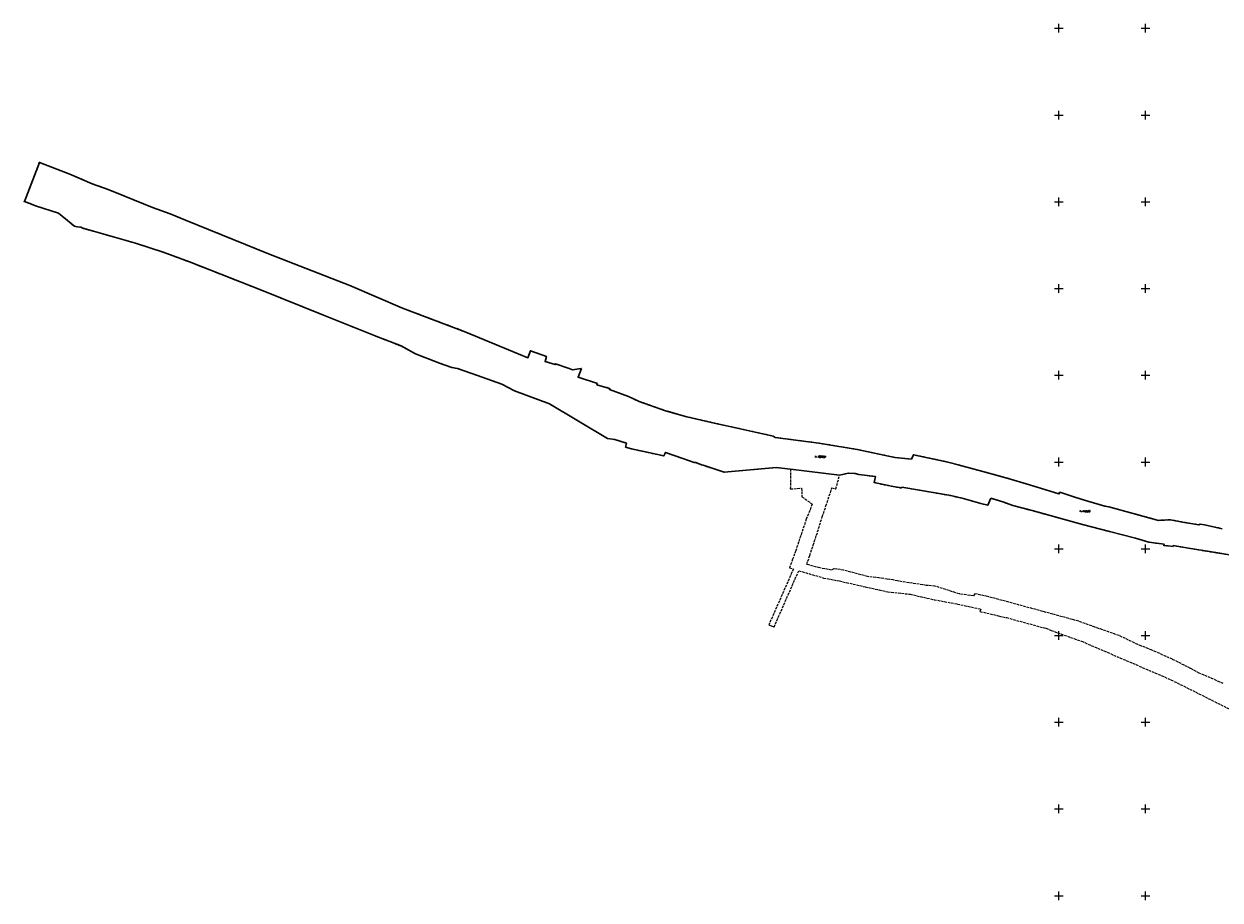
# Model space of a CAD drawing. Header units: metres. Extents: x 7535003 to 7537817, y 5638943 to 5640002.
# Tile 1 of 12: x 7535003 to 7535693, y 5639498 to 5640002. Entities that reach past the tile are written whole.
import ezdxf
from ezdxf.enums import TextEntityAlignment as Align

# ---------------------------------------------------------------- set-up
doc = ezdxf.new("R2010")
doc.units = ezdxf.units.M
doc.header["$MEASUREMENT"] = 0
for name, pattern in [('1', [0]), ('GDE', [0]), ('GUK', [2, 1.5, -0.5])]:
    doc.linetypes.add(name, pattern=pattern)
doc.layers.get('0').update_dxf_attribs({"color": 250, "linetype": 'CONTINUOUS', "lineweight": 100})
for name, color, linetype, lineweight in [('Dzialki', 241, 'GDE', 30), ('Kontury', 3, 'GUK', 18), ('Numery_dzialek', 241, 'CONTINUOUS', 9), ('Numery_konturow', 3, 'CONTINUOUS', 9), ('Podzial_sekcyjny_krzyze', 7, '1', 18), ('Punkty', 7, 'CONTINUOUS', 18)]:
    doc.layers.add(name, color=color, linetype=linetype, lineweight=lineweight)
doc.styles.get("Standard").update_dxf_attribs({"font": 'Simplex.SHX', "width": 0.75})

# ---------------------------------------------------------------- blocks, each defined once
blk = doc.blocks.new('GRO')
at = {"color": 0, "linetype": 'Continuous'}
blk.add_circle((0, 0), 0.045, dxfattribs=at)
blk = doc.blocks.new('GRT')
at = {"color": 0, "linetype": 'Continuous'}
blk.add_circle((0, 0), 0.25, dxfattribs=at)

msp = doc.modelspace()

# ---------------------------------------------------------------- linework, layer by layer
at = {"layer": 'Dzialki'}
for p, q in [((7535012.39, 5639922.58), (7535003.62, 5639900.16)), ((7535029.9, 5639915.89), (7535012.39, 5639922.58)), ((7535042.79, 5639910.39), (7535029.9, 5639915.89)), ((7535052.03, 5639907.03), (7535042.79, 5639910.39)), ((7535060.94, 5639903.4), (7535052.03, 5639907.03)), ((7535003.62, 5639900.16), (7535006.78, 5639898.91)), ((7535006.78, 5639898.91), (7535009.95, 5639897.71)), ((7535009.95, 5639897.71), (7535023.21, 5639893.52)), ((7535077.43, 5639896.65), (7535060.94, 5639903.4)), ((7535023.21, 5639893.52), (7535030.61, 5639887.39)), ((7535087.72, 5639893.03), (7535077.43, 5639896.65)), ((7535096.48, 5639889.46), (7535087.72, 5639893.03)), ((7535030.61, 5639887.39), (7535032.47, 5639885.84)), ((7535032.47, 5639885.84), (7535034.21, 5639885.61)), ((7535034.21, 5639885.61), (7535036.14, 5639885.35)), ((7535036.14, 5639885.35), (7535037.69, 5639884.63)), ((7535037.69, 5639884.63), (7535038.01, 5639884.54)), ((7535038.01, 5639884.54), (7535067.76, 5639876.11)), ((7535144.46, 5639869.94), (7535096.48, 5639889.46)), ((7535067.76, 5639876.11), (7535083.69, 5639870.92)), ((7535083.69, 5639870.92), (7535098.8, 5639865.29)), ((7535098.8, 5639865.29), (7535140.42, 5639848.99)), ((7535191.33, 5639851.64), (7535144.46, 5639869.94)), ((7535221.62, 5639838.69), (7535191.33, 5639851.64)), ((7535140.42, 5639848.99), (7535176, 5639834.72)), ((7535258.22, 5639824.93), (7535221.62, 5639838.69)), ((7535176, 5639834.72), (7535207.73, 5639821.95)), ((7535207.73, 5639821.95), (7535220.78, 5639816.87)), ((7535282.79, 5639814.63), (7535258.22, 5639824.93)), ((7535220.78, 5639816.87), (7535229.09, 5639812.28)), ((7535229.09, 5639812.28), (7535242.98, 5639806.97)), ((7535293.88, 5639809.97), (7535282.79, 5639814.63)), ((7535295.34, 5639814.11), (7535293.88, 5639809.97)), ((7535304.75, 5639810.8), (7535295.34, 5639814.11)), ((7535303.9, 5639807.86), (7535304.75, 5639810.8)), ((7535242.98, 5639806.97), (7535250.05, 5639804.48)), ((7535250.05, 5639804.48), (7535253.26, 5639803.95)), ((7535253.26, 5639803.95), (7535264.91, 5639799.86)), ((7535309.73, 5639806.18), (7535303.9, 5639807.86)), ((7535309.75, 5639806.52), (7535309.73, 5639806.18)), ((7535317.66, 5639803.83), (7535309.75, 5639806.52)), ((7535319.59, 5639803.15), (7535317.66, 5639803.83)), ((7535324.78, 5639803.9), (7535319.59, 5639803.15)), ((7535322.95, 5639798.81), (7535324.78, 5639803.9)), ((7535264.91, 5639799.86), (7535278.93, 5639794.82)), ((7535278.93, 5639794.82), (7535286.25, 5639791)), ((7535334.07, 5639795.25), (7535322.95, 5639798.81)), ((7535333.72, 5639794.45), (7535334.07, 5639795.25)), ((7535341.07, 5639792.46), (7535333.72, 5639794.45)), ((7535286.25, 5639791), (7535306.34, 5639783.58)), ((7535340.89, 5639791.78), (7535341.07, 5639792.46)), ((7535351.98, 5639787.71), (7535340.89, 5639791.78)), ((7535358.1, 5639784.91), (7535351.98, 5639787.71)), ((7535306.34, 5639783.58), (7535339.9, 5639763.63)), ((7535373.35, 5639779.55), (7535358.1, 5639784.91)), ((7535385.5, 5639776.09), (7535373.35, 5639779.55)), ((7535401.33, 5639772.44), (7535385.5, 5639776.09)), ((7535409.46, 5639770.6), (7535401.33, 5639772.44)), ((7535412.86, 5639769.89), (7535409.46, 5639770.6)), ((7535435.4, 5639764.89), (7535412.86, 5639769.89)), ((7535339.9, 5639763.63), (7535343.99, 5639762.91)), ((7535343.99, 5639762.91), (7535350.7, 5639760.89)), ((7535350.7, 5639760.89), (7535350.27, 5639758.56)), ((7535436.49, 5639764.08), (7535435.4, 5639764.89)), ((7535461.67, 5639760.88), (7535436.49, 5639764.08)), ((7535463.88, 5639760.48), (7535461.67, 5639760.88)), ((7535483.73, 5639757.21), (7535463.88, 5639760.48)), ((7535350.27, 5639758.56), (7535353.72, 5639757.57)), ((7535353.72, 5639757.57), (7535361.71, 5639755.82)), ((7535361.71, 5639755.82), (7535372.23, 5639753.55)), ((7535372.23, 5639753.55), (7535373.21, 5639755.55)), ((7535373.21, 5639755.55), (7535383.18, 5639752.11)), ((7535505.52, 5639752.62), (7535483.73, 5639757.21)), ((7535516.19, 5639754.18), (7535515.11, 5639751.63)), ((7535535.96, 5639749.98), (7535516.19, 5639754.18)), ((7535383.18, 5639752.11), (7535389.87, 5639749.77)), ((7535389.87, 5639749.77), (7535390.73, 5639749.64)), ((7535390.73, 5639749.64), (7535394, 5639748.42)), ((7535394, 5639748.42), (7535394.9, 5639748.1)), ((7535394.9, 5639748.1), (7535407.18, 5639744.19)), ((7535407.18, 5639744.19), (7535437.09, 5639746.9)), ((7535437.09, 5639746.9), (7535445.36, 5639745.94)), ((7535445.36, 5639745.94), (7535473.63, 5639742.42)), ((7535515.11, 5639751.63), (7535505.52, 5639752.62)), ((7535542.04, 5639748.32), (7535535.96, 5639749.98)), ((7535558.39, 5639743.96), (7535542.04, 5639748.32)), ((7535473.63, 5639742.42), (7535478.66, 5639743.6)), ((7535478.66, 5639743.6), (7535482.71, 5639743.34)), ((7535482.71, 5639743.34), (7535484.75, 5639742.81)), ((7535484.75, 5639742.81), (7535494.25, 5639741.66)), ((7535494.25, 5639741.66), (7535493.55, 5639738.12)), ((7535572.15, 5639740.2), (7535558.39, 5639743.96)), ((7535581.17, 5639737.4), (7535572.15, 5639740.2)), ((7535493.55, 5639738.12), (7535504.5, 5639735.85)), ((7535504.5, 5639735.85), (7535509.34, 5639735.04)), ((7535509.34, 5639735.04), (7535509.57, 5639735.54)), ((7535509.57, 5639735.54), (7535537.77, 5639730.62)), ((7535587.61, 5639735.4), (7535581.17, 5639737.4)), ((7535600.13, 5639731.66), (7535587.61, 5639735.4)), ((7535600.58, 5639732.56), (7535600.13, 5639731.66)), ((7535608.16, 5639730.02), (7535600.58, 5639732.56)), ((7535537.77, 5639730.62), (7535544.36, 5639729.08)), ((7535544.36, 5639729.08), (7535555.01, 5639726.13)), ((7535555.01, 5639726.13), (7535559.08, 5639725.06)), ((7535559.08, 5639725.06), (7535560.87, 5639729.1)), ((7535560.87, 5639729.1), (7535567.67, 5639727.01)), ((7535567.67, 5639727.01), (7535573.55, 5639724.97)), ((7535613.56, 5639728.42), (7535608.16, 5639730.02)), ((7535626.62, 5639724.53), (7535613.56, 5639728.42)), ((7535573.55, 5639724.97), (7535584.68, 5639721.96)), ((7535584.68, 5639721.96), (7535613.76, 5639714)), ((7535628.9, 5639724.14), (7535626.62, 5639724.53)), ((7535642.9, 5639720.31), (7535628.9, 5639724.14)), ((7535657.57, 5639716.34), (7535642.9, 5639720.31)), ((7535613.76, 5639714), (7535629.29, 5639710.02)), ((7535664.33, 5639716.68), (7535657.57, 5639716.34)), ((7535671.38, 5639715.41), (7535664.33, 5639716.68)), ((7535680.78, 5639713.72), (7535671.38, 5639715.41)), ((7535681.43, 5639714.08), (7535680.78, 5639713.72)), ((7535684.07, 5639713.71), (7535681.43, 5639714.08)), ((7535694.24, 5639711.55), (7535684.07, 5639713.71)), ((7535629.29, 5639710.02), (7535644.33, 5639706.13)), ((7535644.33, 5639706.13), (7535651.89, 5639703.85)), ((7535651.89, 5639703.85), (7535660.73, 5639702.65)), ((7535660.73, 5639702.65), (7535660.63, 5639701.82)), ((7535660.63, 5639701.82), (7535663.07, 5639701.61)), ((7535663.07, 5639701.61), (7535665.93, 5639701.3)), ((7535665.93, 5639701.3), (7535665.99, 5639701.83)), ((7535665.99, 5639701.83), (7535674.7, 5639700.42)), ((7535674.7, 5639700.42), (7535683.31, 5639698.92)), ((7535683.31, 5639698.92), (7535691.76, 5639697.56)), ((7535691.76, 5639697.56), (7535701.64, 5639695.98))]:
    msp.add_line(p, q, dxfattribs=at)
at = {"layer": 'Kontury'}
for p, q in [((7535012.39, 5639922.58), (7535003.62, 5639900.16)), ((7535029.9, 5639915.89), (7535012.39, 5639922.58)), ((7535042.79, 5639910.39), (7535029.9, 5639915.89)), ((7535052.03, 5639907.03), (7535042.79, 5639910.39)), ((7535060.94, 5639903.4), (7535052.03, 5639907.03)), ((7535003.62, 5639900.16), (7535006.78, 5639898.91)), ((7535006.78, 5639898.91), (7535009.95, 5639897.71)), ((7535009.95, 5639897.71), (7535011.03, 5639897.37)), ((7535077.43, 5639896.65), (7535060.94, 5639903.4)), ((7535011.03, 5639897.37), (7535023.21, 5639893.52)), ((7535023.21, 5639893.52), (7535032.47, 5639885.84)), ((7535087.72, 5639893.03), (7535077.43, 5639896.65)), ((7535096.48, 5639889.46), (7535087.72, 5639893.03)), ((7535032.47, 5639885.84), (7535034.21, 5639885.61)), ((7535034.21, 5639885.61), (7535036.14, 5639885.35)), ((7535036.14, 5639885.35), (7535037.69, 5639884.63)), ((7535037.69, 5639884.63), (7535067.76, 5639876.11)), ((7535144.46, 5639869.94), (7535096.48, 5639889.46)), ((7535067.76, 5639876.11), (7535083.69, 5639870.92)), ((7535083.69, 5639870.92), (7535098.8, 5639865.29)), ((7535098.8, 5639865.29), (7535140.42, 5639848.99)), ((7535191.33, 5639851.64), (7535144.46, 5639869.94)), ((7535221.62, 5639838.69), (7535191.33, 5639851.64)), ((7535140.42, 5639848.99), (7535176, 5639834.72)), ((7535258.22, 5639824.93), (7535221.62, 5639838.69)), ((7535176, 5639834.72), (7535207.73, 5639821.95)), ((7535207.73, 5639821.95), (7535220.78, 5639816.87)), ((7535282.79, 5639814.63), (7535258.22, 5639824.93)), ((7535220.78, 5639816.87), (7535229.09, 5639812.28)), ((7535229.09, 5639812.28), (7535242.98, 5639806.97)), ((7535293.88, 5639809.97), (7535282.79, 5639814.63)), ((7535295.34, 5639814.11), (7535293.88, 5639809.97)), ((7535304.75, 5639810.8), (7535295.34, 5639814.11)), ((7535303.9, 5639807.86), (7535304.75, 5639810.8)), ((7535242.98, 5639806.97), (7535250.05, 5639804.48)), ((7535250.05, 5639804.48), (7535253.26, 5639803.95)), ((7535253.26, 5639803.95), (7535264.91, 5639799.86)), ((7535309.73, 5639806.18), (7535303.9, 5639807.86)), ((7535309.75, 5639806.52), (7535309.73, 5639806.18)), ((7535317.66, 5639803.83), (7535309.75, 5639806.52)), ((7535319.59, 5639803.15), (7535317.66, 5639803.83)), ((7535324.78, 5639803.9), (7535319.59, 5639803.15)), ((7535322.95, 5639798.81), (7535324.78, 5639803.9)), ((7535264.91, 5639799.86), (7535278.93, 5639794.82)), ((7535278.93, 5639794.82), (7535286.25, 5639791)), ((7535334.07, 5639795.25), (7535322.95, 5639798.81)), ((7535333.72, 5639794.45), (7535334.07, 5639795.25)), ((7535341.07, 5639792.46), (7535333.72, 5639794.45)), ((7535286.25, 5639791), (7535306.34, 5639783.58)), ((7535340.89, 5639791.78), (7535341.07, 5639792.46)), ((7535351.98, 5639787.71), (7535340.89, 5639791.78)), ((7535358.1, 5639784.91), (7535351.98, 5639787.71)), ((7535306.34, 5639783.58), (7535339.9, 5639763.63)), ((7535373.35, 5639779.55), (7535358.1, 5639784.91)), ((7535385.5, 5639776.09), (7535373.35, 5639779.55)), ((7535401.33, 5639772.44), (7535385.5, 5639776.09)), ((7535409.46, 5639770.6), (7535401.33, 5639772.44)), ((7535412.86, 5639769.89), (7535409.46, 5639770.6)), ((7535435.4, 5639764.89), (7535412.86, 5639769.89)), ((7535339.9, 5639763.63), (7535343.99, 5639762.91)), ((7535343.99, 5639762.91), (7535350.7, 5639760.89)), ((7535350.7, 5639760.89), (7535350.27, 5639758.56)), ((7535436.49, 5639764.08), (7535435.4, 5639764.89)), ((7535461.67, 5639760.88), (7535436.49, 5639764.08)), ((7535463.88, 5639760.48), (7535461.67, 5639760.88)), ((7535483.73, 5639757.21), (7535463.88, 5639760.48)), ((7535350.27, 5639758.56), (7535353.72, 5639757.57)), ((7535353.72, 5639757.57), (7535361.71, 5639755.82)), ((7535361.71, 5639755.82), (7535372.23, 5639753.55)), ((7535372.23, 5639753.55), (7535373.21, 5639755.55)), ((7535373.21, 5639755.55), (7535383.18, 5639752.11)), ((7535505.52, 5639752.62), (7535483.73, 5639757.21)), ((7535516.19, 5639754.18), (7535515.11, 5639751.63)), ((7535535.96, 5639749.98), (7535516.19, 5639754.18)), ((7535383.18, 5639752.11), (7535389.87, 5639749.77)), ((7535389.87, 5639749.77), (7535390.73, 5639749.64)), ((7535390.73, 5639749.64), (7535394, 5639748.42)), ((7535394, 5639748.42), (7535394.9, 5639748.1)), ((7535394.9, 5639748.1), (7535407.18, 5639744.19)), ((7535407.18, 5639744.19), (7535437.09, 5639746.9)), ((7535437.09, 5639746.9), (7535445.36, 5639745.94)), ((7535445.36, 5639745.94), (7535445.22, 5639734.44)), ((7535515.11, 5639751.63), (7535505.52, 5639752.62)), ((7535542.04, 5639748.32), (7535535.96, 5639749.98)), ((7535558.39, 5639743.96), (7535542.04, 5639748.32)), ((7535471.46, 5639734.48), (7535473.63, 5639742.42)), ((7535473.63, 5639742.42), (7535478.66, 5639743.6)), ((7535478.66, 5639743.6), (7535482.71, 5639743.34)), ((7535482.71, 5639743.34), (7535484.75, 5639742.81)), ((7535484.75, 5639742.81), (7535494.25, 5639741.66)), ((7535494.25, 5639741.66), (7535493.55, 5639738.12)), ((7535572.15, 5639740.2), (7535558.39, 5639743.96)), ((7535580.58, 5639737.58), (7535572.15, 5639740.2)), ((7535445.22, 5639734.44), (7535451.73, 5639734.93)), ((7535451.73, 5639734.93), (7535451.88, 5639729.91)), ((7535465.79, 5639724.71), (7535469.23, 5639735.05)), ((7535469.23, 5639735.05), (7535471.46, 5639734.48)), ((7535493.55, 5639738.12), (7535504.5, 5639735.85)), ((7535504.5, 5639735.85), (7535509.34, 5639735.04)), ((7535509.34, 5639735.04), (7535509.57, 5639735.54)), ((7535509.57, 5639735.54), (7535537.77, 5639730.62)), ((7535587.61, 5639735.4), (7535580.58, 5639737.58)), ((7535600.13, 5639731.66), (7535587.61, 5639735.4)), ((7535600.58, 5639732.56), (7535600.13, 5639731.66)), ((7535608.16, 5639730.02), (7535600.58, 5639732.56)), ((7535451.88, 5639729.91), (7535457.88, 5639725.78)), ((7535457.88, 5639725.78), (7535454.43, 5639717.05)), ((7535537.77, 5639730.62), (7535544.36, 5639729.08)), ((7535544.36, 5639729.08), (7535555.01, 5639726.13)), ((7535555.01, 5639726.13), (7535559.08, 5639725.06)), ((7535559.08, 5639725.06), (7535560.87, 5639729.1)), ((7535560.87, 5639729.1), (7535567.67, 5639727.01)), ((7535567.67, 5639727.01), (7535573.55, 5639724.97)), ((7535613.56, 5639728.42), (7535608.16, 5639730.02)), ((7535626.62, 5639724.53), (7535613.56, 5639728.42)), ((7535460.97, 5639709.73), (7535463.62, 5639718.43)), ((7535463.62, 5639718.43), (7535465.79, 5639724.71)), ((7535573.55, 5639724.97), (7535584.68, 5639721.96)), ((7535584.68, 5639721.96), (7535613.76, 5639714)), ((7535628.9, 5639724.14), (7535626.62, 5639724.53)), ((7535642.9, 5639720.31), (7535628.9, 5639724.14)), ((7535657.57, 5639716.34), (7535642.9, 5639720.31)), ((7535454.43, 5639717.05), (7535448.36, 5639698.96)), ((7535613.76, 5639714), (7535629.29, 5639710.02)), ((7535664.33, 5639716.68), (7535657.57, 5639716.34)), ((7535670.88, 5639715.5), (7535664.33, 5639716.68)), ((7535671.38, 5639715.41), (7535670.88, 5639715.5)), ((7535680.78, 5639713.72), (7535671.38, 5639715.41)), ((7535681.43, 5639714.08), (7535680.78, 5639713.72)), ((7535684.07, 5639713.71), (7535681.43, 5639714.08)), ((7535694.24, 5639711.55), (7535684.07, 5639713.71)), ((7535458.4, 5639702.15), (7535460.97, 5639709.73)), ((7535629.29, 5639710.02), (7535644.33, 5639706.13)), ((7535644.33, 5639706.13), (7535651.89, 5639703.85)), ((7535448.36, 5639698.96), (7535446.58, 5639694)), ((7535456.42, 5639696.03), (7535458.4, 5639702.15)), ((7535651.89, 5639703.85), (7535660.73, 5639702.65)), ((7535660.73, 5639702.65), (7535660.63, 5639701.82)), ((7535660.63, 5639701.82), (7535663.07, 5639701.61)), ((7535663.07, 5639701.61), (7535665.93, 5639701.3)), ((7535665.93, 5639701.3), (7535665.99, 5639701.83)), ((7535665.99, 5639701.83), (7535674.7, 5639700.42)), ((7535674.7, 5639700.42), (7535683.31, 5639698.92)), ((7535683.31, 5639698.92), (7535691.76, 5639697.56)), ((7535446.58, 5639694), (7535444.8, 5639689.04)), ((7535454.68, 5639690.95), (7535456.42, 5639696.03)), ((7535462.2, 5639688.96), (7535454.68, 5639690.95)), ((7535691.76, 5639697.56), (7535701.64, 5639695.98)), ((7535446.99, 5639688.24), (7535432.84, 5639656.13)), ((7535435.88, 5639654.87), (7535450.08, 5639687.36)), ((7535444.8, 5639689.04), (7535446.99, 5639688.24)), ((7535450.08, 5639687.36), (7535464.44, 5639683.13)), ((7535468.99, 5639687.69), (7535462.2, 5639688.96)), ((7535470.41, 5639688.49), (7535468.99, 5639687.69)), ((7535475.92, 5639687.65), (7535470.41, 5639688.49)), ((7535489.7, 5639683.97), (7535475.92, 5639687.65)), ((7535494.5, 5639683.45), (7535489.7, 5639683.97)), ((7535464.44, 5639683.13), (7535473.62, 5639681.42)), ((7535473.62, 5639681.42), (7535488.33, 5639678.05)), ((7535488.33, 5639678.05), (7535496.41, 5639676.3)), ((7535496.34, 5639683.23), (7535494.5, 5639683.45)), ((7535501.14, 5639682.46), (7535496.34, 5639683.23)), ((7535504.56, 5639681.99), (7535501.14, 5639682.46)), ((7535506.95, 5639681.42), (7535504.56, 5639681.99)), ((7535523.56, 5639678.91), (7535506.95, 5639681.42)), ((7535528.62, 5639678.48), (7535523.56, 5639678.91)), ((7535542.48, 5639674.02), (7535528.62, 5639678.48)), ((7535496.41, 5639676.3), (7535501.44, 5639675.14)), ((7535501.44, 5639675.14), (7535514.28, 5639673.79)), ((7535514.28, 5639673.79), (7535528.08, 5639670.64)), ((7535528.08, 5639670.64), (7535541.55, 5639668.15)), ((7535550.82, 5639672.81), (7535542.48, 5639674.02)), ((7535551.58, 5639674.06), (7535550.82, 5639672.81)), ((7535558.93, 5639672.46), (7535551.58, 5639674.06)), ((7535571.21, 5639669.22), (7535558.93, 5639672.46)), ((7535541.55, 5639668.15), (7535554.98, 5639665.24)), ((7535554.98, 5639665.24), (7535554.56, 5639663.85)), ((7535554.56, 5639663.85), (7535564.45, 5639661.55)), ((7535596.53, 5639662.28), (7535571.21, 5639669.22)), ((7535564.45, 5639661.55), (7535565.82, 5639661.11)), ((7535565.82, 5639661.11), (7535569.77, 5639660.29)), ((7535569.77, 5639660.29), (7535592.63, 5639654.13)), ((7535611.56, 5639658.21), (7535596.53, 5639662.28)), ((7535620.85, 5639654.81), (7535611.56, 5639658.21)), ((7535432.84, 5639656.13), (7535434.36, 5639655.5)), ((7535434.36, 5639655.5), (7535435.88, 5639654.87)), ((7535592.63, 5639654.13), (7535595.55, 5639652.94)), ((7535595.55, 5639652.94), (7535613.2, 5639646.66)), ((7535634.76, 5639649.97), (7535620.85, 5639654.81)), ((7535645.62, 5639644.79), (7535634.76, 5639649.97)), ((7535613.2, 5639646.66), (7535664.7, 5639624.47)), ((7535647.8, 5639643.87), (7535645.62, 5639644.79)), ((7535653.7, 5639641.56), (7535647.8, 5639643.87)), ((7535665.53, 5639636.29), (7535653.7, 5639641.56)), ((7535668.8, 5639634.7), (7535665.53, 5639636.29)), ((7535672.37, 5639632.85), (7535668.8, 5639634.7)), ((7535675.99, 5639631.02), (7535672.37, 5639632.85)), ((7535681.01, 5639628.33), (7535675.99, 5639631.02)), ((7535664.7, 5639624.47), (7535701.09, 5639606.27)), ((7535694.81, 5639622.36), (7535681.01, 5639628.33))]:
    msp.add_line(p, q, dxfattribs=at)
at = {"layer": 'Podzial_sekcyjny_krzyze'}
for p, q in [((7535600, 5639997.5), (7535600, 5640002.5)), ((7535650, 5639997.5), (7535650, 5640002.5)), ((7535597.5, 5640000), (7535602.5, 5640000)), ((7535647.5, 5640000), (7535652.5, 5640000)), ((7535597.5, 5639950), (7535602.5, 5639950)), ((7535600, 5639947.5), (7535600, 5639952.5)), ((7535647.5, 5639950), (7535652.5, 5639950)), ((7535650, 5639947.5), (7535650, 5639952.5)), ((7535597.5, 5639900), (7535602.5, 5639900)), ((7535600, 5639897.5), (7535600, 5639902.5)), ((7535647.5, 5639900), (7535652.5, 5639900)), ((7535650, 5639897.5), (7535650, 5639902.5)), ((7535597.5, 5639850), (7535602.5, 5639850)), ((7535600, 5639847.5), (7535600, 5639852.5)), ((7535647.5, 5639850), (7535652.5, 5639850)), ((7535650, 5639847.5), (7535650, 5639852.5)), ((7535600, 5639797.5), (7535600, 5639802.5)), ((7535650, 5639797.5), (7535650, 5639802.5)), ((7535597.5, 5639800), (7535602.5, 5639800)), ((7535647.5, 5639800), (7535652.5, 5639800)), ((7535597.5, 5639750), (7535602.5, 5639750)), ((7535600, 5639747.5), (7535600, 5639752.5)), ((7535647.5, 5639750), (7535652.5, 5639750)), ((7535650, 5639747.5), (7535650, 5639752.5)), ((7535597.5, 5639700), (7535602.5, 5639700)), ((7535600, 5639697.5), (7535600, 5639702.5)), ((7535647.5, 5639700), (7535652.5, 5639700)), ((7535650, 5639697.5), (7535650, 5639702.5)), ((7535597.5, 5639650), (7535602.5, 5639650)), ((7535600, 5639647.5), (7535600, 5639652.5)), ((7535647.5, 5639650), (7535652.5, 5639650)), ((7535650, 5639647.5), (7535650, 5639652.5)), ((7535600, 5639597.5), (7535600, 5639602.5)), ((7535650, 5639597.5), (7535650, 5639602.5)), ((7535597.5, 5639600), (7535602.5, 5639600)), ((7535647.5, 5639600), (7535652.5, 5639600)), ((7535597.5, 5639550), (7535602.5, 5639550)), ((7535600, 5639547.5), (7535600, 5639552.5)), ((7535647.5, 5639550), (7535652.5, 5639550)), ((7535650, 5639547.5), (7535650, 5639552.5)), ((7535597.5, 5639500), (7535602.5, 5639500)), ((7535600, 5639497.5), (7535600, 5639502.5)), ((7535647.5, 5639500), (7535652.5, 5639500)), ((7535650, 5639497.5), (7535650, 5639502.5))]:
    msp.add_line(p, q, dxfattribs=at)

# ---------------------------------------------------------------- block references
at = {"layer": 'Punkty'}
for name, p in [('GRT', (7535012.39, 5639922.58)), ('GRO', (7535029.9, 5639915.89)), ('GRO', (7535042.79, 5639910.39)), ('GRO', (7535052.03, 5639907.03)), ('GRT', (7535003.62, 5639900.16)), ('GRO', (7535006.78, 5639898.91)), ('GRO', (7535009.95, 5639897.71)), ('GRO', (7535060.94, 5639903.4)), ('GRO', (7535023.21, 5639893.52)), ('GRO', (7535077.43, 5639896.65)), ('GRO', (7535087.72, 5639893.03)), ('GRO', (7535030.61, 5639887.39)), ('GRO', (7535032.47, 5639885.84)), ('GRO', (7535034.21, 5639885.61)), ('GRO', (7535036.14, 5639885.35)), ('GRO', (7535037.69, 5639884.63)), ('GRO', (7535038.01, 5639884.54)), ('GRO', (7535096.48, 5639889.46)), ('GRO', (7535067.76, 5639876.11)), ('GRO', (7535083.69, 5639870.92)), ('GRO', (7535098.8, 5639865.29)), ('GRO', (7535144.46, 5639869.94)), ('GRO', (7535191.33, 5639851.64)), ('GRO', (7535140.42, 5639848.99)), ('GRO', (7535221.62, 5639838.69)), ('GRO', (7535176, 5639834.72)), ('GRO', (7535207.73, 5639821.95)), ('GRO', (7535258.22, 5639824.93)), ('GRO', (7535220.78, 5639816.87)), ('GRO', (7535229.09, 5639812.28)), ('GRO', (7535282.79, 5639814.63)), ('GRO', (7535293.88, 5639809.97)), ('GRO', (7535295.34, 5639814.11)), ('GRO', (7535304.75, 5639810.8)), ('GRO', (7535242.98, 5639806.97)), ('GRO', (7535250.05, 5639804.48)), ('GRO', (7535253.26, 5639803.95)), ('GRO', (7535303.9, 5639807.86)), ('GRO', (7535309.73, 5639806.18)), ('GRO', (7535309.75, 5639806.52)), ('GRO', (7535317.66, 5639803.83)), ('GRO', (7535319.59, 5639803.15)), ('GRO', (7535324.78, 5639803.9)), ('GRO', (7535264.91, 5639799.86)), ('GRO', (7535278.93, 5639794.82)), ('GRO', (7535322.95, 5639798.81)), ('GRO', (7535333.72, 5639794.45)), ('GRO', (7535334.07, 5639795.25)), ('GRO', (7535286.25, 5639791)), ('GRO', (7535340.89, 5639791.78)), ('GRO', (7535341.07, 5639792.46)), ('GRO', (7535351.98, 5639787.71)), ('GRO', (7535306.34, 5639783.58)), ('GRO', (7535358.1, 5639784.91)), ('GRO', (7535373.35, 5639779.55)), ('GRO', (7535385.5, 5639776.09)), ('GRO', (7535401.33, 5639772.44)), ('GRO', (7535409.46, 5639770.6)), ('GRO', (7535412.86, 5639769.89)), ('GRO', (7535339.9, 5639763.63)), ('GRO', (7535343.99, 5639762.91)), ('GRO', (7535350.7, 5639760.89)), ('GRO', (7535435.4, 5639764.89)), ('GRO', (7535436.49, 5639764.08)), ('GRO', (7535461.67, 5639760.88)), ('GRO', (7535463.88, 5639760.48)), ('GRO', (7535350.27, 5639758.56)), ('GRO', (7535353.72, 5639757.57)), ('GRO', (7535361.71, 5639755.82)), ('GRO', (7535372.23, 5639753.55)), ('GRO', (7535373.21, 5639755.55)), ('GRO', (7535483.73, 5639757.21)), ('GRO', (7535516.19, 5639754.18)), ('GRO', (7535383.18, 5639752.11)), ('GRO', (7535389.87, 5639749.77)), ('GRO', (7535390.73, 5639749.64)), ('GRO', (7535394, 5639748.42)), ('GRO', (7535394.9, 5639748.1)), ('GRO', (7535437.09, 5639746.9)), ('GRO', (7535445.36, 5639745.94)), ('GRO', (7535505.52, 5639752.62)), ('GRO', (7535515.11, 5639751.63)), ('GRO', (7535535.96, 5639749.98)), ('GRO', (7535542.04, 5639748.32)), ('GRO', (7535407.18, 5639744.19)), ('GRO', (7535473.63, 5639742.42)), ('GRO', (7535478.66, 5639743.6)), ('GRO', (7535482.71, 5639743.34)), ('GRO', (7535484.75, 5639742.81)), ('GRO', (7535494.25, 5639741.66)), ('GRO', (7535558.39, 5639743.96)), ('GRO', (7535572.15, 5639740.2)), ('GRO', (7535493.55, 5639738.12)), ('GRO', (7535504.5, 5639735.85)), ('GRO', (7535509.34, 5639735.04)), ('GRO', (7535509.57, 5639735.54)), ('GRO', (7535581.17, 5639737.4)), ('GRO', (7535587.61, 5639735.4)), ('GRO', (7535600.58, 5639732.56)), ('GRO', (7535537.77, 5639730.62)), ('GRO', (7535544.36, 5639729.08)), ('GRO', (7535555.01, 5639726.13)), ('GRO', (7535560.87, 5639729.1)), ('GRO', (7535567.67, 5639727.01)), ('GRO', (7535600.13, 5639731.66)), ('GRO', (7535608.16, 5639730.02)), ('GRT', (7535613.56, 5639728.42)), ('GRO', (7535559.08, 5639725.06)), ('GRO', (7535573.55, 5639724.97)), ('GRO', (7535584.68, 5639721.96)), ('GRO', (7535626.62, 5639724.53)), ('GRO', (7535628.9, 5639724.14)), ('GRO', (7535642.9, 5639720.31)), ('GRO', (7535613.76, 5639714)), ('GRO', (7535657.57, 5639716.34)), ('GRO', (7535664.33, 5639716.68)), ('GRO', (7535671.38, 5639715.41)), ('GRO', (7535680.78, 5639713.72)), ('GRO', (7535681.43, 5639714.08)), ('GRO', (7535684.07, 5639713.71)), ('GRO', (7535629.29, 5639710.02)), ('GRO', (7535644.33, 5639706.13)), ('GRO', (7535651.89, 5639703.85)), ('GRO', (7535660.63, 5639701.82)), ('GRO', (7535660.73, 5639702.65)), ('GRO', (7535663.07, 5639701.61)), ('GRO', (7535665.93, 5639701.3)), ('GRO', (7535665.99, 5639701.83)), ('GRO', (7535674.7, 5639700.42)), ('GRO', (7535683.31, 5639698.92)), ('GRO', (7535691.76, 5639697.56))]:
    msp.add_blockref(name, p, dxfattribs=at)

# ---------------------------------------------------------------- texts
at = {"layer": 'Numery_dzialek', "oblique": 15, "width": 0.7}
msp.add_text('1-1433/5', height=1, dxfattribs=at).set_placement((7535611.83, 5639722.13), align=Align.TOP_LEFT)
at = {"layer": 'Numery_konturow', "oblique": 15, "width": 0.7}
msp.add_text('1-1003/dr', height=1, dxfattribs=at).set_placement((7535459.14, 5639753.59), align=Align.TOP_LEFT)

doc.saveas('drawing.dxf')
